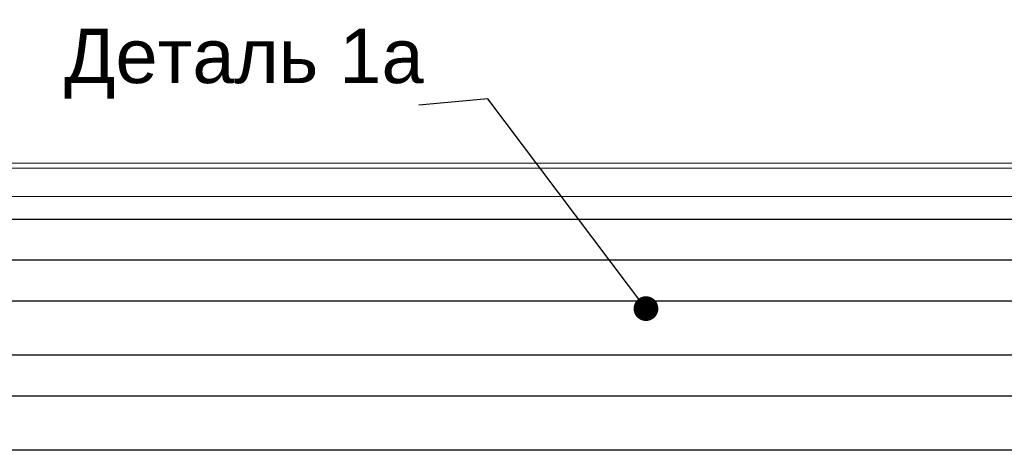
# Model space of a CAD drawing. Header units: millimetres. Extents: x -28821 to 130709, y -7627 to 10914.
# Tile 67 of 111: x 94844 to 98473, y 8098 to 9685. Entities that reach past the tile are written whole.
import ezdxf

# ---------------------------------------------------------------- set-up
doc = ezdxf.new("R2010")
doc.units = ezdxf.units.MM
doc.header["$MEASUREMENT"] = 0
doc.set_wipeout_variables(frame=1)
doc.linetypes.add('Wipeout_Contour', pattern=[1000, 0, -1000])
doc.layers.add('1 Молдинги', color=7, linetype='Continuous')
doc.layers.add('Фартук парапета', color=7, linetype='Continuous')
for name, color, linetype, lineweight in [('1 Молдинги_Ном._пера__21', 7, 'Continuous', 30), ('Аннотация - Выносная Надпись.Фасад фрагмент_Ном._пера__1', 7, 'Continuous', 15), ('Фартук парапета_Ном._пера__1', 7, 'Continuous', 15)]:
    doc.layers.add(name, color=color, linetype=linetype, lineweight=lineweight)
doc.styles.add('СГЕНЕРИР_СТИЛЬ_1', font='arial.ttf')
doc.dimstyles.new('СГЕНЕРИР_СТИЛЬ__2', dxfattribs={"dimtxt": 0.18, "dimasz": 182.4, "dimexe": 0.18, "dimexo": 0.0625, "dimgap": 0, "dimtad": 0, "dimtih": 1, "dimtoh": 1, "dimdec": 4, "dimzin": 0, "dimdsep": 46, "dimcen": 0.09, "dimadec": 0, "dimazin": 0, "dimtfac": 1, "dimtdec": 4, "dimtmove": 0, "dimatfit": 3, "dimldrblk": 'ARROWHEAD_11', "dimfxl": 1, "dimtolj": 1, "dimtzin": 0, "dimarcsym": 0})

# ---------------------------------------------------------------- blocks, each defined once
blk = doc.blocks.new('Элемент Разреза_305_4', base_point=(127333.8, -3344.2))
at = {"layer": 'Фартук парапета_Ном._пера__1', "color": 7, "linetype": 'Continuous', "lineweight": 15}
for p, q in [((102101.4, 9155.7), (90098, 9155.7)), ((90079.5, 9138.4), (101079.5, 9138.4)), ((90079.5, 9033), (101088.5, 9033))]:
    blk.add_line(p, q, dxfattribs=at)
blk = doc.blocks.new('Элемент Разреза_306_4', base_point=(127333.8, -3344.2))
at = {"layer": 'Фартук парапета_Ном._пера__1', "color": 7, "linetype": 'Continuous', "lineweight": 15}
blk.add_line((90098, 9155.8), (102101.4, 9155.8), dxfattribs=at)
blk = doc.blocks.new('Элемент Разреза_317_4', base_point=(127333.8, -3344.2))
at = {"layer": '1 Молдинги_Ном._пера__21', "color": 7, "linetype": 'Continuous', "lineweight": 30}
for p, q in [((101088.5, 8948.3), (90508.5, 8948.3)), ((101138.5, 8798.3), (90508.5, 8798.3)), ((101188.5, 8648.3), (90508.5, 8648.3)), ((101238.5, 8448.3), (90508.5, 8448.3)), ((101358.5, 8298.3), (90508.5, 8298.3)), ((101408.5, 8098.3), (90508.5, 8098.3))]:
    blk.add_line(p, q, dxfattribs=at)
blk = doc.blocks.new('ARROWHEAD_11')
at = {"color": 0, "linetype": 'Continuous', "lineweight": 0}
blk.add_line((0, 0), (-1, 0), dxfattribs=at)
at = {"color": 0, "linetype": 'Continuous', "lineweight": 0, "const_width": 0.25, "flags": 128}
blk.add_lwpolyline([(-0.125, 0, 1), (0.125, 0, 1)], format="xyb", close=True, dxfattribs=at)

msp = doc.modelspace()

# ---------------------------------------------------------------- block references
at = {"layer": '1 Молдинги', "lineweight": 0}
msp.add_blockref('Элемент Разреза_317_4', (127333.8, -3344.2), dxfattribs=at)
at = {"layer": 'Фартук парапета', "lineweight": 0}
for name in ['Элемент Разреза_305_4', 'Элемент Разреза_306_4']:
    msp.add_blockref(name, (127333.8, -3344.2), dxfattribs=at)

# ---------------------------------------------------------------- wipeouts: each hides what was drawn before it
at = {"color": 7, "linetype": 'Wipeout_Contour', "lineweight": 15, "ltscale": 384574.904713}
msp.add_wipeout([(95026.1, 9684.8), (96314.6, 9684.8), (96314.6, 9370.5), (95026.1, 9370.5)], dxfattribs=at).dxf.layer = 'Аннотация - Выносная Надпись.Фасад фрагмент_Ном._пера__1'

# ---------------------------------------------------------------- next in the draw order: texts
at = {"layer": 'Аннотация - Выносная Надпись.Фасад фрагмент_Ном._пера__1', "color": 7, "linetype": 'Continuous', "lineweight": 15, "insert": (95670.3, 9393.3), "char_height": 200, "attachment_point": 8, "style": 'СГЕНЕРИР_СТИЛЬ_1'}
msp.add_mtext('\\A1;Деталь 1а', dxfattribs=at)

# ---------------------------------------------------------------- next in the draw order: leaders
at = {"layer": 'Аннотация - Выносная Надпись.Фасад фрагмент_Ном._пера__1', "color": 7, "linetype": 'Continuous', "lineweight": 15, "annotation_type": 0, "has_hookline": 1, "hookline_direction": 1, "text_width": 1313.1}
msp.add_leader([(97152, 8620.4), (96569.1, 9393.3), (96314.6, 9370.5)], dimstyle='СГЕНЕРИР_СТИЛЬ__2', dxfattribs=at)

doc.saveas('drawing.dxf')
